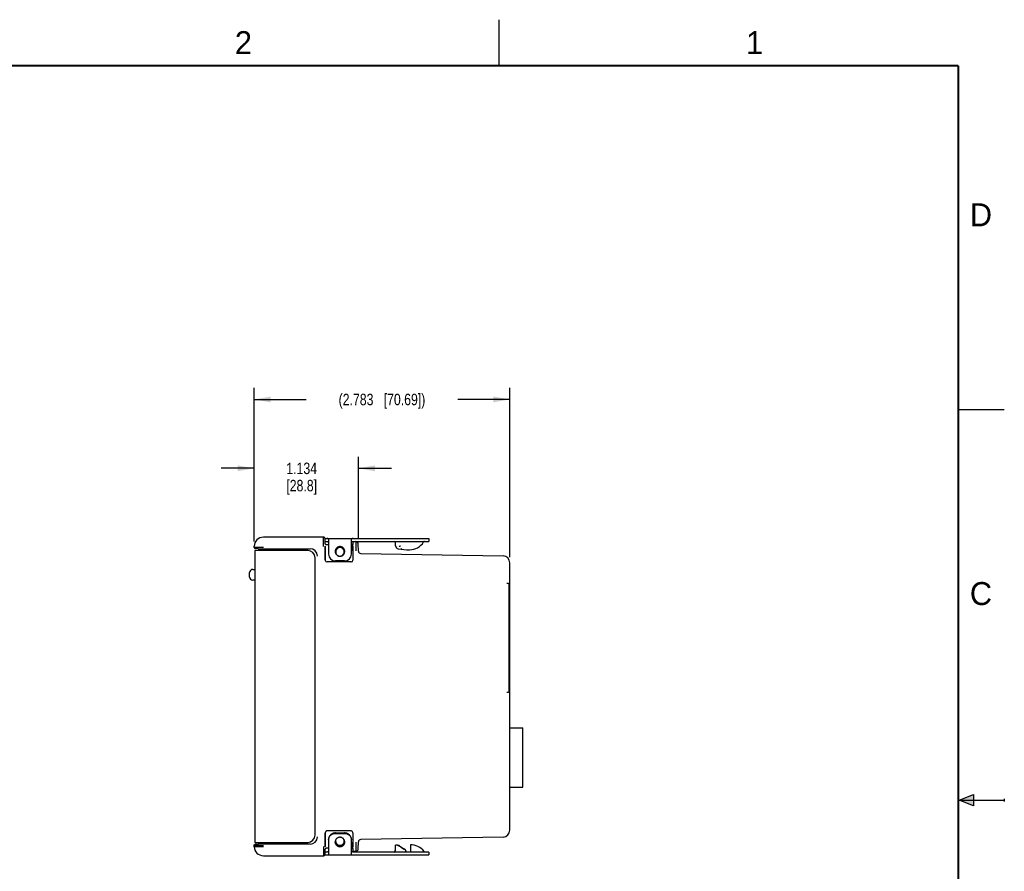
# Model space of a CAD drawing. Header units: inches. Extents: x 0 to 22, y 0 to 17.
# Tile 8 of 8: x 11.3 to 22, y 7.7 to 17. Entities that reach past the tile are written whole.
import ezdxf

# ---------------------------------------------------------------- set-up
doc = ezdxf.new("R2010")
doc.units = ezdxf.units.IN
doc.header["$LTSCALE"] = 1.21
doc.header["$MEASUREMENT"] = 0
doc.layers.get('0').update_dxf_attribs({"linetype": 'CONTINUOUS'})
doc.layers.add('DIMENSIONS', color=7, linetype='CONTINUOUS')
doc.styles.get("Standard").update_dxf_attribs({"font": 'txt', "width": 0.8})
doc.styles.add('TEXTSTYLE_2', font='txt')
doc.dimstyles.new('DIMSTYLE_1', dxfattribs={"dimtxt": 0.125, "dimasz": 0.18, "dimexe": 0.18, "dimexo": 0.0625, "dimgap": 0.09, "dimtad": 0, "dimtih": 1, "dimtoh": 1, "dimdec": 3, "dimzin": 4, "dimdsep": 46, "dimtxsty": 'STANDARD', "dimblk": '_FILLED', "dimblk1": '_FILLED', "dimblk2": '_FILLED', "dimcen": 0.09, "dimadec": 0, "dimazin": 0, "dimtp": 0.01, "dimtm": 0.01, "dimtfac": 1, "dimtdec": 3, "dimtofl": 0, "dimtmove": 0, "dimatfit": 3, "dimldrblk": '_FILLED', "dimfxl": 1, "dimtolj": 1, "dimtzin": 4, "dimarcsym": 0})

# ---------------------------------------------------------------- blocks, each defined once
blk = doc.blocks.new('_FILLED')
at = {"color": 0, "linetype": 'BYBLOCK'}
blk.add_solid([(0, 0), (-1, 0.174), (-1, -0.174)], dxfattribs=at)
blk = doc.blocks.new('*D6')
at = {"layer": 'DIMENSIONS', "color": 2, "linetype": 'CONTINUOUS'}
for p, q in [((13.835, 11.316), (13.835, 12.239)), ((14.969, 11.352), (14.969, 12.239)), ((13.835, 12.114), (13.475, 12.114)), ((14.969, 12.114), (15.329, 12.114))]:
    blk.add_line(p, q, dxfattribs=at)
at = {"layer": 'DIMENSIONS', "color": 2, "linetype": 'CONTINUOUS', "xscale": 0.18, "yscale": 0.18, "zscale": 0.18}
blk.add_blockref('_FILLED', (13.835, 12.114), dxfattribs=at)
at = {"layer": 'DIMENSIONS', "color": 2, "linetype": 'CONTINUOUS', "xscale": 0.18, "yscale": 0.18, "zscale": 0.18, "rotation": 180}
blk.add_blockref('_FILLED', (14.969, 12.114), dxfattribs=at)
at = {"layer": 'DIMENSIONS', "color": 2, "linetype": 'CONTINUOUS', "insert": (14.352, 12.176), "char_height": 0.125, "width": 0.6, "attachment_point": 2, "line_spacing_factor": 0.9}
blk.add_mtext('1.134\\P[28.8]', dxfattribs=at)
blk = doc.blocks.new('*D7')
at = {"layer": 'DIMENSIONS', "color": 2, "linetype": 'CONTINUOUS'}
for p, q in [((13.835, 11.316), (13.835, 12.989)), ((16.618, 11.148), (16.618, 12.989)), ((13.835, 12.864), (14.401, 12.864)), ((16.618, 12.864), (16.051, 12.864))]:
    blk.add_line(p, q, dxfattribs=at)
at = {"layer": 'DIMENSIONS', "color": 2, "linetype": 'CONTINUOUS', "xscale": 0.18, "yscale": 0.18, "zscale": 0.18, "rotation": 180}
blk.add_blockref('_FILLED', (13.835, 12.864), dxfattribs=at)
at = {"layer": 'DIMENSIONS', "color": 2, "linetype": 'CONTINUOUS', "xscale": 0.18, "yscale": 0.18, "zscale": 0.18}
blk.add_blockref('_FILLED', (16.618, 12.864), dxfattribs=at)
at = {"layer": 'DIMENSIONS', "color": 2, "linetype": 'CONTINUOUS', "insert": (15.226, 12.926), "char_height": 0.125, "width": 1.525, "attachment_point": 2, "line_spacing_factor": 0.9}
blk.add_mtext('(2.783{\\Ftxt.shx;\\W1.000000;\\H0.125000; }[70.69])', dxfattribs=at)

msp = doc.modelspace()

# ---------------------------------------------------------------- hatches: boundary and pattern name
at = {"linetype": 'CONTINUOUS'}
msp.add_hatch(color=2, dxfattribs=at).paths.add_polyline_path([(21.6663, 8.5625), (21.6663, 8.4375), (21.51, 8.5)])

# ---------------------------------------------------------------- linework, layer by layer
at = {"color": 2, "linetype": 'CONTINUOUS'}
for p, q in [((16.5, 16.5), (16.5, 17)), ((22, 12.75), (21.5, 12.75)), ((21.51, 8.5), (21.6663, 8.5625)), ((21.51, 8.5), (22, 8.5)), ((21.6663, 8.4375), (21.51, 8.5)), ((21.6663, 8.5625), (21.6663, 8.4375)), ((22, 8.515), (22, 8.485))]:
    msp.add_line(p, q, dxfattribs=at)
at = {"color": 6, "linetype": 'CONTINUOUS'}
for p, q in [((14.5888, 11.3639), (13.9349, 11.3639)), ((13.8347, 11.2534), (13.835, 11.2656)), ((14.6081, 11.3489), (15.7347, 11.3489)), ((14.6081, 11.2639), (14.6081, 11.1139)), ((14.6086, 11.1139), (14.6086, 11.2659)), ((14.6088, 11.2922), (14.6088, 11.3435)), ((14.6088, 11.3169), (14.6255, 11.3169)), ((14.6166, 11.2829), (14.6437, 11.2829)), ((14.6437, 11.3411), (14.6437, 11.1799)), ((14.8937, 11.1799), (14.8937, 11.3411)), ((14.8937, 11.2829), (14.8987, 11.2829)), ((14.9087, 11.3169), (14.942, 11.3163)), ((14.9087, 11.3166), (14.9087, 11.3164)), ((14.9088, 11.2659), (14.9088, 11.1139)), ((14.9092, 11.2871), (14.9092, 11.2839)), ((14.9093, 11.266), (14.9093, 11.264)), ((14.9323, 11.3169), (15.7347, 11.3169)), ((14.942, 11.3163), (14.9428, 11.2162)), ((14.9699, 11.2117), (14.9685, 11.2897)), ((15.3741, 11.2698), (15.3722, 11.3074)), ((15.4121, 11.2698), (15.4132, 11.2684)), ((15.4275, 11.2711), (15.4261, 11.2695)), ((15.7347, 11.3489), (15.7347, 11.3169)), ((13.8417, 11.2189), (13.8417, 8.0399)), ((14.4173, 11.2189), (13.8417, 11.2189)), ((13.8793, 11.2388), (13.857, 11.2391)), ((13.8874, 11.2259), (13.8874, 11.2189)), ((13.9347, 11.2387), (14.444, 11.2387)), ((14.4798, 11.2302), (14.4796, 11.2303)), ((14.9095, 11.2168), (14.9093, 11.1139)), ((14.9944, 11.1872), (16.544, 11.1601)), ((15.4337, 11.2372), (15.4464, 11.2392)), ((14.4973, 8.1199), (14.4973, 11.1389)), ((14.8893, 11.0939), (14.6281, 11.0939)), ((16.6177, 8.1736), (16.6177, 11.0852)), ((13.7845, 10.9299), (13.7845, 10.9779)), ((13.8195, 11.0129), (13.8417, 11.0129)), ((13.8417, 10.8949), (13.8195, 10.8949)), ((16.594, 10.8585), (16.584, 10.8585)), ((16.6077, 10.8581), (16.6077, 9.6756)), ((16.6077, 10.8299), (16.6107, 10.8299)), ((16.6107, 9.7049), (16.6107, 10.8299)), ((16.584, 9.6752), (16.594, 9.6752)), ((16.6107, 9.7049), (16.6077, 9.7049)), ((16.6177, 9.2887), (16.7575, 9.2887)), ((16.7575, 8.642), (16.7575, 9.2887)), ((16.6177, 8.642), (16.7575, 8.642)), ((14.8893, 8.1649), (14.6281, 8.1649)), ((13.8417, 8.0399), (14.4173, 8.0399)), ((13.8874, 8.0399), (13.8874, 8.0329)), ((14.6081, 8.1449), (14.6081, 7.9949)), ((14.6086, 7.9929), (14.6086, 8.1449)), ((14.6437, 8.0642), (14.6437, 7.9096)), ((14.7187, 8.1436), (14.8187, 8.1436)), ((14.7187, 8.138), (14.8187, 8.138)), ((14.8937, 7.9096), (14.8937, 8.0642)), ((14.9088, 8.1449), (14.9088, 7.9929)), ((14.9093, 8.1449), (14.9095, 8.0419)), ((14.9428, 8.0425), (14.942, 7.9424)), ((14.9685, 7.969), (14.9699, 8.047)), ((16.544, 8.0986), (14.9944, 8.0715)), ((13.835, 7.9931), (13.8347, 8.0053)), ((13.835, 7.9931), (13.9349, 7.9949)), ((13.8566, 8.0196), (13.8835, 8.0199)), ((14.444, 8.02), (13.9347, 8.02)), ((14.4798, 8.0285), (14.4796, 8.0284)), ((14.6255, 7.9349), (14.6088, 7.9349)), ((14.6437, 7.9759), (14.6161, 7.9759)), ((14.6425, 7.9408), (14.643, 7.9419)), ((14.8987, 7.9759), (14.8937, 7.9759)), ((14.8944, 7.9419), (14.8948, 7.9408)), ((14.942, 7.9424), (14.9087, 7.9419)), ((14.9092, 7.9748), (14.9092, 7.9716)), ((14.9093, 7.9948), (14.9093, 7.9927)), ((15.7347, 7.9349), (14.9119, 7.9349)), ((15.3942, 8.0079), (15.3722, 8.0079)), ((15.3722, 7.9529), (15.3722, 8.0079)), ((15.4837, 7.9363), (15.4835, 7.9352)), ((15.5347, 8.0129), (15.5347, 7.9349)), ((15.7347, 7.9349), (15.7347, 7.9029)), ((13.9349, 7.8949), (14.5888, 7.8949)), ((14.6047, 7.9029), (15.7347, 7.9029))]:
    msp.add_line(p, q, dxfattribs=at)
at = {"color": 7, "linetype": 'CONTINUOUS'}
for p, q in [((14.6088, 11.2922), (14.6088, 11.2922)), ((14.6094, 11.2885), (14.6093, 11.2889)), ((15.5263, 11.3121), (15.527, 11.3121)), ((15.5265, 11.3169), (15.5264, 11.3146)), ((15.527, 11.3121), (15.527, 11.3163)), ((14.8187, 11.1049), (14.7187, 11.1049)), ((14.6088, 7.9666), (14.6088, 7.9665)), ((14.6109, 7.9725), (14.6096, 7.9704))]:
    msp.add_line(p, q, dxfattribs=at)
at = {"color": 7, "linetype": 'CONTINUOUS', "const_width": 0.02}
for points in [[(21.5, 16.5), (0.5, 16.5)], [(21.5, 0.5), (21.5, 16.5)]]:
    msp.add_lwpolyline(points, dxfattribs=at)
at = {"color": 6, "linetype": 'CONTINUOUS'}
for points in [[(14.6054, 11.3549), (14.6043, 11.3565), (14.6029, 11.358), (14.6014, 11.3593), (14.5997, 11.3606), (14.5978, 11.3617), (14.5958, 11.3626), (14.5936, 11.3633), (14.5912, 11.3637), (14.5888, 11.3639)], [(14.6083, 11.3481), (14.6079, 11.3498), (14.6072, 11.3515), (14.6064, 11.3532), (14.6054, 11.3549)], [(14.6088, 11.3435), (14.6087, 11.3448), (14.6086, 11.3465), (14.6083, 11.3481)], [(13.878, 11.2389), (13.8787, 11.2387), (13.8813, 11.2373), (13.8838, 11.2351)], [(13.8838, 11.2351), (13.8859, 11.2321), (13.8871, 11.2286), (13.8874, 11.2259)], [(13.8843, 8.0242), (13.882, 8.0219), (13.8795, 8.0204), (13.878, 8.0199)], [(13.8874, 8.0329), (13.8872, 8.0306), (13.8861, 8.0271), (13.8843, 8.0242)], [(14.6055, 7.9039), (14.6063, 7.9053), (14.607, 7.9067), (14.6076, 7.9081), (14.608, 7.9095), (14.6084, 7.911), (14.6086, 7.9123), (14.6087, 7.9137), (14.6088, 7.9148), (14.6088, 7.9157), (14.6088, 7.9665)], [(14.5888, 7.8949), (14.5908, 7.895), (14.5927, 7.8952), (14.5946, 7.8957), (14.5963, 7.8963), (14.598, 7.8971), (14.5996, 7.898), (14.601, 7.899), (14.6023, 7.9001), (14.6035, 7.9013), (14.6046, 7.9026), (14.6055, 7.9039)]]:
    msp.add_lwpolyline(points, dxfattribs=at)
for centre, radius, start, end in [((13.9349, 11.2639), 0.1, 90, 179), ((13.8485, 11.2532), 0.0138, 179.22693, 251.24842), ((14.8987, 11.2929), 0.01, 270, 360), ((9.0564, 11.2381), 5.853, 0.27252, 0.44811), ((4.9691, 11.2187), 9.9403, 359.98933, 0.26101), ((14.9416, 11.2893), 0.027, 1, 89), ((15.3622, 11.3069), 0.01, 2.99999, 89.99983), ((15.4091, 11.2716), 0.035, 183, 260.53488), ((15.5267, 11.4053), 0.1785, 270, 328.5015), ((15.6874, 11.3069), 0.01, 90.0004, 148.5017), ((13.9322, 19.1773), 7.9387, 269.61837, 270.01844), ((14.4173, 11.1389), 0.08, 359.98073, 89.97903), ((14.444, 11.1586), 0.08, 0.00696, 89.99882), ((14.7187, 11.1799), 0.075, 180, 270), ((14.7687, 11.2039), 0.047, 288.36835, 251.63165), ((14.8187, 11.1799), 0.075, 270, 360), ((14.9949, 11.2122), 0.025, 181.00036, 269), ((15.5267, 11.9769), 0.75, 260.53488, 270), ((16.5427, 11.0852), 0.075, 0, 89), ((14.6281, 11.1139), 0.02, 180.0035, 270.0035), ((14.6286, 11.1139), 0.02, 179.99803, 264.43521), ((14.6286, 11.1137), 0.0198, 264.36052, 269.98606), ((14.8887, 11.1137), 0.0198, 270.01395, 275.63948), ((14.8893, 11.1139), 0.02, 270.03586, 359.88688), ((14.8888, 11.1139), 0.02, 275.5648, 0.00198), ((13.8195, 10.9779), 0.035, 90, 180), ((13.8195, 10.9299), 0.035, 180, 270), ((16.5941, 9.5675), 1.2909, 89.59716, 90.00146), ((16.5942, 10.9177), 1.2425, 269.99067, 270.41072), ((14.6281, 8.1449), 0.02, 89.9965, 179.9965), ((14.6286, 8.1449), 0.02, 95.56523, 180.00152), ((14.6286, 8.145), 0.0198, 90.01395, 95.63948), ((14.8887, 8.145), 0.0198, 84.36052, 89.98606), ((14.8893, 8.1448), 0.02, 0.1131, 89.96415), ((14.8888, 8.1449), 0.02, 359.99803, 84.43521), ((16.5427, 8.1736), 0.075, 271, 360), ((14.4173, 8.1198), 0.08, 270.02098, 0.01927), ((14.444, 8.1001), 0.08, 270.00558, 359.99304), ((14.716, 8.0642), 0.0724, 175.64143, 179.99719), ((14.7687, 8.0549), 0.047, 157.7932, 22.22757), ((14.8211, 8.0642), 0.0725, 0.0078, 4.35358), ((4.3177, 8.0415), 10.5918, 359.74736, 0.00232), ((14.9949, 8.0465), 0.025, 91, 179), ((13.9349, 7.9949), 0.1, 181, 270), ((13.8644, 7.5664), 0.4532, 90.98828, 91.558), ((13.9328, -0.2281), 8.2482, 89.98637, 90.3424), ((14.7686, 8.0516), 0.0527, 250.76042, 289.23958), ((14.7686, 8.046), 0.0527, 250.74983, 289.25017), ((14.8987, 7.9659), 0.01, 0.00017, 90), ((8.5636, 8.0237), 6.3458, 359.55873, 359.72066), ((14.9416, 7.9694), 0.027, 271, 359), ((15.3542, 7.9529), 0.018, 270, 360), ((15.4492, 7.9328), 0.0407, 29.5079, 32.83408), ((15.5347, 7.8198), 0.193, 39.07543, 90), ((15.6985, 7.9529), 0.018, 219.07543, 258.21898)]:
    msp.add_arc(centre, radius, start, end, dxfattribs=at)
at = {"color": 7, "linetype": 'CONTINUOUS'}
for centre, radius, start, end in [((14.6183, 11.2922), 0.00957, 180.17615, 202.3239), ((14.6184, 11.2927), 0.00985, 247.7349, 269.94434), ((14.6188, 11.2927), 0.0102, 247.3527, 269.82049), ((15.7604, 11.3099), 0.2341, 178.84829, 179.47907), ((14.765, 11.2093), 0.0556, 353.50356, 359.53863), ((14.6184, 7.966), 0.0099, 112.76839, 138.974), ((14.6186, 7.9664), 0.00986, 133.343, 141.60529), ((14.6187, 7.9662), 0.0101, 111.64923, 133.27744), ((14.6188, 7.9661), 0.0102, 90.13944, 111.62169)]:
    msp.add_arc(centre, radius, start, end, dxfattribs=at)
at = {"color": 6, "linetype": 'CONTINUOUS'}
for major_axis, start_param, end_param in [((0.1374, -0.0787), -2.3294282, -1.8480032), ((0.1134, -0.065), -2.4931941, -1.8791672)]:
    msp.add_ellipse((15.5097, 7.9559), major_axis=major_axis, ratio=0.0756219, start_param=start_param, end_param=end_param, dxfattribs=at)
for points, knots in [([(14.5881, 11.2639), (14.5881, 11.2704), (14.5881, 11.28), (14.5881, 11.2928), (14.5881, 11.302), (14.5881, 11.3108), (14.5882, 11.3192), (14.5882, 11.3271), (14.5883, 11.3343), (14.5883, 11.3409), (14.5884, 11.3459), (14.5884, 11.3496), (14.5884, 11.352), (14.5885, 11.3542), (14.5885, 11.3562), (14.5885, 11.3579), (14.5885, 11.3595), (14.5886, 11.3606), (14.5886, 11.3614), (14.5886, 11.3619), (14.5886, 11.3624), (14.5887, 11.3628), (14.5887, 11.3631), (14.5887, 11.3634), (14.5887, 11.3636), (14.5887, 11.3637), (14.5887, 11.3638), (14.5887, 11.3638), (14.5887, 11.3638), (14.5888, 11.3639), (14.5888, 11.3639)], [0, 0, 0, 0, 0.1950032, 0.290267, 0.3826627, 0.4713456, 0.5554884, 0.6343014, 0.7070194, 0.7729091, 0.8313646, 0.8576252, 0.8818132, 0.9038734, 0.9237602, 0.9414282, 0.9568321, 0.9699267, 0.9755965, 0.9806782, 0.98517, 0.9890702, 0.9923768, 0.9950883, 0.9972033, 0.9987211, 0.9992564, 0.9996437, 0.999886, 1, 1, 1, 1]), ([(13.9347, 11.2525), (13.9282, 11.2525), (13.9186, 11.2525), (13.9058, 11.2526), (13.8966, 11.2526), (13.8877, 11.2527), (13.8794, 11.2527), (13.8715, 11.2528), (13.8643, 11.2528), (13.8577, 11.2529), (13.8527, 11.253), (13.849, 11.253), (13.8466, 11.2531), (13.8444, 11.2531), (13.8424, 11.2531), (13.8407, 11.2532), (13.8391, 11.2532), (13.8378, 11.2532), (13.8369, 11.2533), (13.8362, 11.2533), (13.8358, 11.2533), (13.8355, 11.2533), (13.8352, 11.2534), (13.835, 11.2534), (13.8349, 11.2534), (13.8348, 11.2534), (13.8348, 11.2534), (13.8347, 11.2534), (13.8347, 11.2534)], [0, 0, 0, 0, 0.1950039, 0.2902687, 0.382666, 0.4713511, 0.5554965, 0.6343122, 0.7070326, 0.772924, 0.8313803, 0.8576407, 0.8818284, 0.9038878, 0.9237734, 0.9414397, 0.9568413, 0.9699331, 0.9806812, 0.9851713, 0.9890697, 0.9923746, 0.9950846, 0.9971983, 0.9987153, 0.9996378, 0.9998816, 1, 1, 1, 1]), ([(14.6437, 11.3411), (14.6437, 11.3418), (14.6435, 11.3428), (14.6431, 11.344), (14.6426, 11.3449), (14.6419, 11.3456), (14.6411, 11.3463), (14.6401, 11.3468), (14.6386, 11.3475), (14.6363, 11.3481), (14.6331, 11.3486), (14.6295, 11.3488), (14.6268, 11.3489), (14.6255, 11.3489)], [0, 0, 0, 0, 0.0925378, 0.136227, 0.1796319, 0.2240408, 0.2707367, 0.3208537, 0.3752492, 0.498995, 0.6447949, 0.8124478, 1, 1, 1, 1]), ([(14.6255, 11.3169), (14.6269, 11.3169), (14.6296, 11.3168), (14.6333, 11.3164), (14.6366, 11.3157), (14.6389, 11.3147), (14.6404, 11.3136), (14.6413, 11.3127), (14.6421, 11.3117), (14.6429, 11.3101), (14.6435, 11.3078), (14.6437, 11.3059), (14.6437, 11.3049)], [0, 0, 0, 0, 0.1687358, 0.318985, 0.4499284, 0.5638121, 0.6161911, 0.6669088, 0.717224, 0.7683983, 0.8774194, 1, 1, 1, 1]), ([(14.9119, 11.3489), (14.9105, 11.3489), (14.9079, 11.3488), (14.9042, 11.3486), (14.901, 11.3481), (14.8987, 11.3475), (14.8972, 11.3468), (14.8962, 11.3463), (14.8954, 11.3456), (14.8948, 11.3449), (14.8943, 11.344), (14.8938, 11.3428), (14.8937, 11.3418), (14.8937, 11.3411)], [0, 0, 0, 0, 0.1875522, 0.3552051, 0.5010049, 0.6247508, 0.6791463, 0.7292633, 0.7759592, 0.8203681, 0.863773, 0.9074622, 1, 1, 1, 1]), ([(14.8937, 11.3049), (14.8937, 11.3058), (14.8938, 11.3076), (14.8944, 11.3101), (14.8955, 11.3122), (14.8971, 11.3139), (14.8993, 11.3152), (14.902, 11.316), (14.9051, 11.3166), (14.9073, 11.3167), (14.9085, 11.3168)], [0, 0, 0, 0, 0.1285383, 0.244, 0.3506569, 0.4560088, 0.5684908, 0.6947495, 0.8382893, 1, 1, 1, 1]), ([(14.9087, 11.3164), (14.9087, 11.3159), (14.9088, 11.3149), (14.9088, 11.3129), (14.9089, 11.3102), (14.909, 11.3069), (14.909, 11.3028), (14.9091, 11.2962), (14.9092, 11.2909), (14.9092, 11.2871)], [0, 0, 0, 0, 0.0423528, 0.1097818, 0.201762, 0.3176445, 0.4564898, 0.61731, 1, 1, 1, 1]), ([(15.4132, 11.2684), (15.4136, 11.268), (15.4146, 11.2674), (15.4162, 11.267), (15.4178, 11.2669), (15.4195, 11.2669), (15.4212, 11.2672), (15.4229, 11.2676), (15.4244, 11.2682), (15.4254, 11.2688), (15.4259, 11.2692), (15.4261, 11.2695)], [0, 0, 0, 0, 0.1210578, 0.2376829, 0.3560395, 0.4775054, 0.6024056, 0.7308196, 0.8628705, 0.9305924, 1, 1, 1, 1]), ([(13.857, 11.2391), (13.8557, 11.2391), (13.8539, 11.2392), (13.8517, 11.2392), (13.8504, 11.2393), (13.8492, 11.2393), (13.8481, 11.2394), (13.8464, 11.2395), (13.845, 11.2398), (13.8441, 11.2401)], [0, 0, 0, 0, 0.2923589, 0.4117612, 0.5140459, 0.6012221, 0.6794146, 0.7733462, 1, 1, 1, 1]), ([(16.6032, 10.8585), (16.6042, 10.8585), (16.6062, 10.8584), (16.609, 10.8584), (16.6111, 10.8584), (16.6127, 10.8583), (16.6137, 10.8583), (16.6146, 10.8583), (16.6154, 10.8583), (16.6161, 10.8582), (16.6166, 10.8582), (16.617, 10.8582), (16.6173, 10.8582), (16.6174, 10.8581), (16.6175, 10.8581), (16.6176, 10.8581), (16.6176, 10.8581), (16.6177, 10.8581), (16.6177, 10.8581)], [0, 0, 0, 0, 0.2129184, 0.407546, 0.579862, 0.6564892, 0.7262532, 0.7887846, 0.8437146, 0.8906773, 0.9294082, 0.9597785, 0.9717929, 0.981676, 0.9894175, 0.9950138, 0.9984836, 1, 1, 1, 1]), ([(16.6177, 9.6756), (16.6177, 9.6756), (16.6176, 9.6756), (16.6176, 9.6756), (16.6175, 9.6756), (16.6174, 9.6756), (16.6173, 9.6756), (16.617, 9.6755), (16.6166, 9.6755), (16.6161, 9.6755), (16.6154, 9.6755), (16.6146, 9.6754), (16.6137, 9.6754), (16.6127, 9.6754), (16.6111, 9.6753), (16.609, 9.6753), (16.6062, 9.6753), (16.6042, 9.6753), (16.6032, 9.6752)], [0, 0, 0, 0, 0.0015164, 0.0049862, 0.0105825, 0.018324, 0.0282071, 0.0402215, 0.0705918, 0.1093227, 0.1562854, 0.2112154, 0.2737468, 0.3435108, 0.420138, 0.592454, 0.7870816, 1, 1, 1, 1]), ([(14.7187, 8.1436), (14.7138, 8.1436), (14.7064, 8.1429), (14.6969, 8.1405), (14.6899, 8.1381), (14.6833, 8.135), (14.6748, 8.13), (14.6653, 8.1223), (14.6575, 8.1129), (14.6524, 8.1046), (14.6493, 8.0981), (14.6468, 8.0912), (14.6444, 8.0818), (14.6437, 8.0746), (14.6437, 8.0697)], [0, 0, 0, 0, 0.1258231, 0.1888337, 0.2517489, 0.3145766, 0.3773292, 0.5024458, 0.6271891, 0.6894907, 0.7517112, 0.8138864, 0.8760519, 1, 1, 1, 1]), ([(14.6439, 8.0697), (14.6442, 8.0743), (14.6454, 8.0811), (14.6482, 8.0899), (14.6519, 8.0984), (14.658, 8.1083), (14.6658, 8.1169), (14.6729, 8.1229), (14.6787, 8.1268), (14.6848, 8.1302), (14.6912, 8.133), (14.6979, 8.1353), (14.707, 8.1374), (14.714, 8.138), (14.7187, 8.138)], [0, 0, 0, 0, 0.1240516, 0.1861881, 0.2483537, 0.3727625, 0.4975364, 0.5601259, 0.6227959, 0.6855347, 0.7483478, 0.8112464, 0.8742342, 1, 1, 1, 1]), ([(14.7687, 8.0957), (14.7653, 8.0957), (14.7602, 8.0952), (14.7536, 8.0936), (14.7471, 8.0913), (14.7396, 8.0874), (14.7317, 8.0809), (14.7252, 8.0731), (14.7203, 8.0642), (14.7173, 8.0546), (14.7167, 8.0478), (14.7167, 8.0445)], [0, 0, 0, 0, 0.1258239, 0.1888997, 0.25188, 0.3773755, 0.5025309, 0.6273312, 0.7517823, 0.8759614, 1, 1, 1, 1]), ([(14.7167, 8.0445), (14.7167, 8.0419), (14.7171, 8.0366), (14.7189, 8.0289), (14.7219, 8.0216), (14.726, 8.0148), (14.7311, 8.0088), (14.7391, 8.0018), (14.7463, 7.998), (14.7513, 7.9962)], [0, 0, 0, 0, 0.1243836, 0.2488584, 0.373512, 0.498381, 0.6235055, 0.7490061, 1, 1, 1, 1]), ([(14.7513, 8.0018), (14.749, 8.0026), (14.7445, 8.0045), (14.7383, 8.0083), (14.7326, 8.0129), (14.7277, 8.0182), (14.7236, 8.0242), (14.7204, 8.0306), (14.7181, 8.0375), (14.7172, 8.0422), (14.717, 8.0446)], [0, 0, 0, 0, 0.1256471, 0.2514131, 0.3768513, 0.5019184, 0.6267161, 0.7513158, 0.8757224, 1, 1, 1, 1]), ([(14.8207, 8.0445), (14.8207, 8.0478), (14.82, 8.0546), (14.817, 8.0642), (14.8122, 8.0731), (14.8057, 8.0809), (14.7977, 8.0874), (14.7902, 8.0913), (14.7838, 8.0936), (14.7772, 8.0952), (14.7721, 8.0957), (14.7687, 8.0957)], [0, 0, 0, 0, 0.1240386, 0.2482176, 0.3726687, 0.497469, 0.6226244, 0.7481199, 0.8111003, 0.8741761, 1, 1, 1, 1]), ([(14.8204, 8.0446), (14.8201, 8.0422), (14.8192, 8.0375), (14.817, 8.0306), (14.8137, 8.0242), (14.8096, 8.0182), (14.8047, 8.0129), (14.7991, 8.0083), (14.7928, 8.0045), (14.7884, 8.0026), (14.7861, 8.0018)], [0, 0, 0, 0, 0.1242776, 0.2486842, 0.3732838, 0.4980815, 0.6231486, 0.7485869, 0.8743529, 1, 1, 1, 1]), ([(14.7861, 7.9962), (14.7911, 7.998), (14.7982, 8.0018), (14.8062, 8.0088), (14.8113, 8.0148), (14.8154, 8.0216), (14.8184, 8.0289), (14.8203, 8.0366), (14.8207, 8.0419), (14.8207, 8.0445)], [0, 0, 0, 0, 0.2509938, 0.3764944, 0.5016189, 0.6264879, 0.7511415, 0.8756163, 1, 1, 1, 1]), ([(14.8937, 8.0697), (14.8937, 8.0746), (14.8929, 8.0818), (14.8906, 8.0912), (14.8881, 8.0981), (14.8849, 8.1046), (14.8799, 8.1129), (14.872, 8.1223), (14.8625, 8.13), (14.8541, 8.135), (14.8474, 8.1381), (14.8405, 8.1405), (14.8309, 8.1429), (14.8236, 8.1436), (14.8187, 8.1436)], [0, 0, 0, 0, 0.1239481, 0.1861135, 0.2482887, 0.3105092, 0.3728108, 0.4975541, 0.6226707, 0.6854233, 0.748251, 0.8111662, 0.8741769, 1, 1, 1, 1]), ([(14.8187, 8.138), (14.8233, 8.138), (14.8304, 8.1374), (14.8395, 8.1353), (14.8461, 8.133), (14.8525, 8.1302), (14.8586, 8.1268), (14.8644, 8.1229), (14.8715, 8.1169), (14.8794, 8.1083), (14.8854, 8.0984), (14.8891, 8.0899), (14.8919, 8.0811), (14.8931, 8.0743), (14.8935, 8.0697)], [0, 0, 0, 0, 0.1257658, 0.1887536, 0.2516521, 0.3144652, 0.377204, 0.439874, 0.5024635, 0.6272374, 0.7516462, 0.8138118, 0.8759484, 1, 1, 1, 1]), ([(13.8347, 8.0053), (13.8347, 8.0071), (13.8352, 8.0098), (13.8369, 8.013), (13.8385, 8.0151), (13.8402, 8.0166), (13.8417, 8.0175), (13.8429, 8.0181), (13.844, 8.0186), (13.8453, 8.0189), (13.8463, 8.0191), (13.8471, 8.0193), (13.8476, 8.0193), (13.8481, 8.0193), (13.8487, 8.0194), (13.8495, 8.0194), (13.8507, 8.0195), (13.8516, 8.0195), (13.8521, 8.0195)], [0, 0, 0, 0, 0.2110936, 0.3169333, 0.4221596, 0.5269598, 0.5795687, 0.6311466, 0.6795871, 0.7227982, 0.78623, 0.8052032, 0.8192135, 0.8430981, 0.8655182, 0.8881513, 0.9390524, 1, 1, 1, 1]), ([(13.8347, 8.0053), (13.8347, 8.0053), (13.8348, 8.0053), (13.8348, 8.0053), (13.8349, 8.0053), (13.835, 8.0053), (13.8352, 8.0053), (13.8355, 8.0054), (13.8358, 8.0054), (13.8362, 8.0054), (13.8369, 8.0054), (13.8378, 8.0055), (13.8391, 8.0055), (13.8407, 8.0055), (13.8424, 8.0056), (13.8444, 8.0056), (13.8466, 8.0057), (13.849, 8.0057), (13.8527, 8.0057), (13.8577, 8.0058), (13.8643, 8.0059), (13.8715, 8.0059), (13.8794, 8.006), (13.8877, 8.0061), (13.8966, 8.0061), (13.9058, 8.0062), (13.9186, 8.0062), (13.9282, 8.0062), (13.9347, 8.0063)], [0, 0, 0, 0, 0.0001184, 0.0003621, 0.0012845, 0.0028015, 0.0049152, 0.0076252, 0.0109302, 0.0148286, 0.0193187, 0.030067, 0.0431588, 0.0585604, 0.0762267, 0.0961122, 0.1181716, 0.1423593, 0.1686198, 0.227076, 0.2929674, 0.3656878, 0.4445035, 0.5286489, 0.617334, 0.7097313, 0.8049961, 1, 1, 1, 1]), ([(14.5881, 7.9949), (14.5881, 7.9884), (14.5881, 7.9787), (14.5881, 7.9659), (14.5881, 7.9567), (14.5881, 7.9479), (14.5882, 7.9395), (14.5882, 7.9316), (14.5883, 7.9244), (14.5883, 7.9178), (14.5884, 7.9128), (14.5884, 7.9092), (14.5884, 7.9067), (14.5885, 7.9045), (14.5885, 7.9025), (14.5885, 7.9008), (14.5885, 7.8992), (14.5886, 7.8981), (14.5886, 7.8973), (14.5886, 7.8968), (14.5886, 7.8963), (14.5887, 7.896), (14.5887, 7.8956), (14.5887, 7.8954), (14.5887, 7.8951), (14.5887, 7.895), (14.5887, 7.8949), (14.5887, 7.8949), (14.5887, 7.8949), (14.5888, 7.8949), (14.5888, 7.8949)], [0, 0, 0, 0, 0.1950032, 0.2902669, 0.3826625, 0.4713454, 0.5554881, 0.6343012, 0.7070191, 0.7729088, 0.8313643, 0.8576249, 0.8818129, 0.9038732, 0.92376, 0.941428, 0.9568319, 0.9699265, 0.9755963, 0.980678, 0.9851699, 0.98907, 0.9923766, 0.9950882, 0.9972032, 0.9987209, 0.9992563, 0.9996436, 0.9998859, 1, 1, 1, 1]), ([(14.6437, 7.9446), (14.6437, 7.9438), (14.6435, 7.9422), (14.6428, 7.9403), (14.642, 7.939), (14.6409, 7.9379), (14.6391, 7.9367), (14.6364, 7.9358), (14.6332, 7.9352), (14.6295, 7.9349), (14.6269, 7.9349), (14.6255, 7.9349)], [0, 0, 0, 0, 0.1083377, 0.2065328, 0.2542769, 0.3026334, 0.405913, 0.5245818, 0.6630032, 0.8219887, 1, 1, 1, 1]), ([(14.6397, 7.9376), (14.6403, 7.938), (14.6414, 7.939), (14.6422, 7.9402), (14.6425, 7.9408)], [0, 0, 0, 0, 0.5028996, 1, 1, 1, 1]), ([(14.9119, 7.9349), (14.9105, 7.9349), (14.9078, 7.9349), (14.9041, 7.9352), (14.9009, 7.9358), (14.8982, 7.9367), (14.8964, 7.9379), (14.8953, 7.939), (14.8945, 7.9403), (14.8938, 7.9422), (14.8937, 7.9438), (14.8937, 7.9446)], [0, 0, 0, 0, 0.1780113, 0.3369967, 0.4754181, 0.5940869, 0.6973666, 0.7457231, 0.7934671, 0.8916623, 1, 1, 1, 1]), ([(14.8948, 7.9408), (14.8951, 7.9402), (14.8959, 7.939), (14.897, 7.938), (14.8976, 7.9376)], [0, 0, 0, 0, 0.4971005, 1, 1, 1, 1]), ([(14.9092, 7.9716), (14.9092, 7.9678), (14.9091, 7.9625), (14.909, 7.9559), (14.909, 7.9519), (14.9089, 7.9485), (14.9088, 7.9458), (14.9088, 7.9438), (14.9087, 7.9428), (14.9087, 7.9424)], [0, 0, 0, 0, 0.382698, 0.5435181, 0.6823614, 0.7982408, 0.890218, 0.9576456, 1, 1, 1, 1]), ([(15.3942, 8.0079), (15.3969, 8.0079), (15.4028, 8.0069), (15.4082, 8.0043), (15.4108, 8.0025)], [0, 0, 0, 0, 0.4576878, 1, 1, 1, 1]), ([(15.4163, 8.0025), (15.4137, 8.0043), (15.4098, 8.0064), (15.4045, 8.0077), (15.4024, 8.0079), (15.4014, 8.0079)], [0, 0, 0, 0, 0.5929388, 0.8178306, 1, 1, 1, 1]), ([(15.4663, 7.9674), (15.4693, 7.9657), (15.4747, 7.9614), (15.4788, 7.9559), (15.4805, 7.9529)], [0, 0, 0, 0, 0.4959169, 1, 1, 1, 1]), ([(15.4834, 7.9549), (15.4818, 7.9574), (15.4779, 7.9622), (15.4731, 7.9659), (15.4706, 7.9674)], [0, 0, 0, 0, 0.5048049, 1, 1, 1, 1]), ([(15.4805, 7.9529), (15.4809, 7.9521), (15.4818, 7.9505), (15.4828, 7.948), (15.4835, 7.9456), (15.484, 7.9433), (15.4842, 7.9411), (15.4842, 7.9392), (15.4841, 7.9376), (15.4839, 7.9367), (15.4837, 7.9363)], [0, 0, 0, 0, 0.1565819, 0.310125, 0.457345, 0.595226, 0.7210276, 0.831846, 0.9254307, 1, 1, 1, 1]), ([(15.4893, 7.9348), (15.4893, 7.9363), (15.4892, 7.9394), (15.4883, 7.9441), (15.4869, 7.9486), (15.4855, 7.9515), (15.4847, 7.9529)], [0, 0, 0, 0, 0.2432739, 0.4921326, 0.7449849, 1, 1, 1, 1]), ([(15.5343, 7.9369), (15.5342, 7.9366), (15.5338, 7.9359), (15.5333, 7.9355), (15.533, 7.9353)], [0, 0, 0, 0, 0.5125524, 1, 1, 1, 1]), ([(14.6255, 7.9029), (14.6268, 7.9029), (14.6294, 7.9029), (14.6331, 7.9031), (14.6363, 7.9035), (14.6386, 7.904), (14.6401, 7.9046), (14.6413, 7.9053), (14.6423, 7.9061), (14.643, 7.9071), (14.6435, 7.9081), (14.6437, 7.909), (14.6437, 7.9096)], [0, 0, 0, 0, 0.1923935, 0.3644321, 0.5139795, 0.6404031, 0.6954928, 0.7457115, 0.8343883, 0.8753852, 0.9158273, 1, 1, 1, 1]), ([(14.8937, 7.9096), (14.8937, 7.909), (14.8938, 7.9081), (14.8943, 7.9071), (14.895, 7.9061), (14.896, 7.9053), (14.8972, 7.9046), (14.8988, 7.904), (14.9011, 7.9035), (14.9042, 7.9031), (14.9079, 7.9029), (14.9105, 7.9029), (14.9119, 7.9029)], [0, 0, 0, 0, 0.0841727, 0.1246148, 0.1656117, 0.2542885, 0.3045072, 0.3595969, 0.4860205, 0.6355679, 0.8076065, 1, 1, 1, 1])]:
    msp.add_open_spline(points, degree=3, knots=knots, dxfattribs=at)
at = {"color": 7, "linetype": 'CONTINUOUS'}
for points, knots in [([(14.6146, 11.2836), (14.6134, 11.2841), (14.6114, 11.2855), (14.6099, 11.2875), (14.6094, 11.2885)], [0, 0, 0, 0, 0.5268426, 1, 1, 1, 1]), ([(14.6095, 11.2886), (14.61, 11.2874), (14.6114, 11.2852), (14.6136, 11.2837), (14.6148, 11.2832)], [0, 0, 0, 0, 0.4973896, 1, 1, 1, 1]), ([(14.6188, 11.2824), (14.6188, 11.2825), (14.6188, 11.2826), (14.6187, 11.2828), (14.6185, 11.2828), (14.6184, 11.2829), (14.6183, 11.2829)], [0, 0, 0, 0, 0.2765332, 0.5000876, 0.7239744, 1, 1, 1, 1]), ([(14.8019, 11.2489), (14.7996, 11.2508), (14.7959, 11.2533), (14.7905, 11.2561), (14.785, 11.2584), (14.7777, 11.2603), (14.7687, 11.2611), (14.7597, 11.2603), (14.7524, 11.2584), (14.7468, 11.2561), (14.7415, 11.2533), (14.7378, 11.2508), (14.7354, 11.2489)], [0, 0, 0, 0, 0.1249128, 0.1875, 0.250056, 0.3750099, 0.5000017, 0.6249985, 0.7499521, 0.8125018, 0.8750828, 1, 1, 1, 1]), ([(14.7354, 11.2489), (14.7325, 11.2464), (14.7285, 11.2423), (14.7242, 11.236), (14.7215, 11.231), (14.7194, 11.2257), (14.7173, 11.2184), (14.7167, 11.2126), (14.7167, 11.2089)], [0, 0, 0, 0, 0.2497354, 0.3748993, 0.5, 0.6251007, 0.7502646, 1, 1, 1, 1]), ([(14.7167, 11.2089), (14.7167, 11.2061), (14.7171, 11.2006), (14.7184, 11.1953), (14.7193, 11.1926)], [0, 0, 0, 0, 0.4995929, 1, 1, 1, 1]), ([(14.7193, 11.1926), (14.7202, 11.1899), (14.7225, 11.1844), (14.7273, 11.177), (14.7332, 11.1705), (14.7391, 11.1659), (14.7441, 11.1629), (14.7481, 11.161), (14.7522, 11.1595), (14.7579, 11.1578), (14.7651, 11.1567), (14.774, 11.1569), (14.7827, 11.1585), (14.791, 11.1616), (14.7986, 11.166), (14.8054, 11.1717), (14.8111, 11.1784), (14.8149, 11.1848), (14.8173, 11.1902), (14.8191, 11.1957), (14.82, 11.2001), (14.8203, 11.203)], [0, 0, 0, 0, 0.0624891, 0.1249825, 0.1874662, 0.2499379, 0.2812062, 0.3124771, 0.3437476, 0.375018, 0.4375053, 0.4999881, 0.5624749, 0.6249595, 0.6874416, 0.7499199, 0.81241, 0.8749055, 0.9061815, 0.9374656, 1, 1, 1, 1]), ([(14.8207, 11.2089), (14.8206, 11.2126), (14.82, 11.2184), (14.818, 11.2257), (14.8158, 11.231), (14.8131, 11.236), (14.8088, 11.2423), (14.8048, 11.2464), (14.8019, 11.2489)], [0, 0, 0, 0, 0.2497354, 0.3748993, 0.5, 0.6251007, 0.7502646, 1, 1, 1, 1]), ([(14.6096, 7.9704), (14.6094, 7.9701), (14.609, 7.9689), (14.6088, 7.9675), (14.6088, 7.9666)], [0, 0, 0, 0, 0.2516975, 1, 1, 1, 1]), ([(14.6146, 7.9751), (14.6149, 7.9752), (14.6161, 7.9757), (14.6174, 7.9759), (14.6183, 7.9759)], [0, 0, 0, 0, 0.2512755, 1, 1, 1, 1]), ([(14.6183, 7.9759), (14.6184, 7.9759), (14.6185, 7.9759), (14.6187, 7.976), (14.6188, 7.9761), (14.6188, 7.9762), (14.6188, 7.9763)], [0, 0, 0, 0, 0.2757031, 0.4998009, 0.7234832, 1, 1, 1, 1])]:
    msp.add_open_spline(points, degree=3, knots=knots, dxfattribs=at)

# ---------------------------------------------------------------- texts
at = {"color": 2, "linetype": 'CONTINUOUS', "char_height": 0.25, "width": 0.25, "attachment_point": 1, "line_spacing_factor": 0.9, "style": 'TEXTSTYLE_2'}
for s, insert in [('2', (13.625, 16.875)), ('1', (19.1875, 16.875)), ('D', (21.625, 15)), ('C', (21.625, 10.875))]:
    msp.add_mtext(s, dxfattribs=dict(at, insert=insert))

# ---------------------------------------------------------------- dimensions: what is measured, and where the dimension line sits
at = {"layer": 'DIMENSIONS', "color": 2, "linetype": 'CONTINUOUS'}
dim = msp.add_linear_dim(base=(16.6177, 12.8639), p1=(13.8347, 11.3158), p2=(16.6177, 11.1477), text='(<>)', dimstyle='DIMSTYLE_1', dxfattribs=at)
dim.commit()
dim.dimension.update_dxf_attribs({"geometry": '*D7', "text_midpoint": (15.1262, 12.8639), "dimtype": 160})
dim = msp.add_linear_dim(base=(14.9685, 12.1139), p1=(13.8347, 11.3158), p2=(14.9685, 11.3522), dimstyle='DIMSTYLE_1', dxfattribs=at)
dim.commit()
dim.dimension.update_dxf_attribs({"geometry": '*D6', "text_midpoint": (14.2516, 12.0201), "dimtype": 160})

doc.saveas('drawing.dxf')
